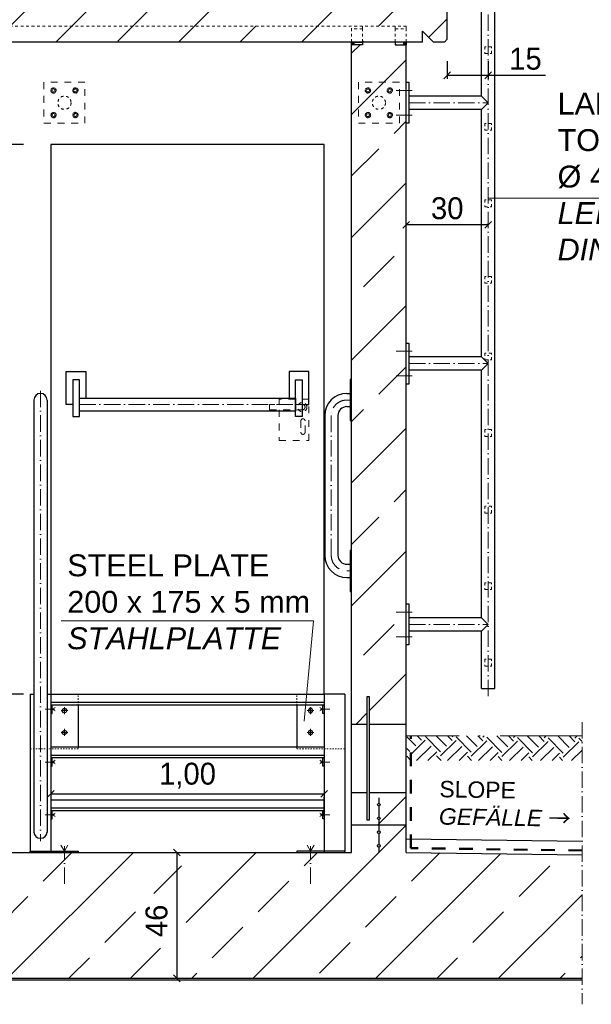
# Model space of a CAD drawing. Header units: millimetres. Extents: x -19424 to 109295, y -11926 to 8715.
# Tile 7 of 38: x -11872 to -9781, y 2525 to 6126. Entities that reach past the tile are written whole.
import ezdxf

# ---------------------------------------------------------------- set-up
doc = ezdxf.new("R2010")
doc.units = ezdxf.units.MM
doc.linetypes.add('ACAD_ISO10W100', pattern=[18, 12, -3, 0, -3])
doc.linetypes.add('JIS_02_1.0', pattern=[2, 1, -1])
doc.layers.add('Bemaßung', color=7, linetype='Continuous', lineweight=13)
doc.layers.add('Beschriftung', color=7, linetype='Continuous')
doc.styles.add('LBB3.5M1000', font='isocp.shx', dxfattribs={"height": 3.5})
doc.dimstyles.new('DIN', dxfattribs={"dimtxt": 2.5, "dimasz": 2.5, "dimexe": 1.25, "dimexo": 0.625, "dimtad": 1, "dimtih": 1, "dimdec": 4, "dimdsep": 46, "dimlunit": 6, "dimtxsty": 'Standard', "dimcen": 2.5, "dimadec": 0, "dimazin": 0, "dimtfac": 1, "dimtdec": 4, "dimtmove": 0, "dimatfit": 3, "dimfxl": 0, "dimtvp": 1, "dimtolj": 1, "dimtzin": 0, "dimarcsym": 0})
pattern_1 = [(45, (-55347.56, 62116.87), (-224.5064, 224.5064), []), (45, (-55123.05, 62116.87), (-224.5064, 224.5064), [158.75, -79.375])]

# ---------------------------------------------------------------- blocks, each defined once
blk = doc.blocks.new('_Oblique')
at = {"color": 0, "linetype": 'ByBlock', "lineweight": -2}
blk.add_line((-0.5, -0.5), (0.5, 0.5), dxfattribs=at)
blk = doc.blocks.new('*D2')
at = {"layer": 'Bemaßung', "color": 0, "lineweight": -2, "transparency": 16777216}
for p, q in [((-11338.1, 3079.8), (-11309.5, 3079.8)), ((-11297, 3079.8), (-11297, 2619.8)), ((-11338.1, 2619.8), (-11309.5, 2619.8))]:
    blk.add_line(p, q, dxfattribs=at)
at = {"layer": 'DEFPOINTS', "color": 0, "transparency": 16777216}
for p in [(-11238.1, 3079.8), (-11297, 2619.8), (-11238.1, 2619.8)]:
    blk.add_point(p, dxfattribs=at)
at = {"layer": 'Bemaßung', "color": 0, "lineweight": -2, "transparency": 16777216, "xscale": 25, "yscale": 25, "zscale": 25}
for p, rotation in [((-11297, 3079.8), 90), ((-11297, 2619.8), 270)]:
    blk.add_blockref('_Oblique', p, dxfattribs=dict(at, rotation=rotation))
at = {"layer": 'Bemaßung', "color": 0, "transparency": 16777216, "insert": (-11371.1, 2829.8), "char_height": 80, "attachment_point": 5, "rotation": 90}
blk.add_mtext('\\A1;46', dxfattribs=at)
blk = doc.blocks.new('*D75')
at = {"layer": 'Bemaßung', "color": 0, "lineweight": -2, "transparency": 16777216}
for p, q in [((-10458.1, 5375.5), (-10458.1, 5380.5)), ((-10158.1, 5375.5), (-10458.1, 5375.5)), ((-10158.1, 5375.5), (-10158.1, 5380.5))]:
    blk.add_line(p, q, dxfattribs=at)
at = {"layer": 'DEFPOINTS', "color": 0, "transparency": 16777216}
for p in [(-10458.1, 5375.5), (-10458.1, 5375.5), (-10158.1, 5375.5)]:
    blk.add_point(p, dxfattribs=at)
at = {"layer": 'Bemaßung', "color": 0, "lineweight": -2, "transparency": 16777216, "xscale": 25, "yscale": 25, "zscale": 25, "rotation": 180}
blk.add_blockref('_Oblique', (-10458.1, 5375.5), dxfattribs=at)
at = {"layer": 'Bemaßung', "color": 0, "lineweight": -2, "transparency": 16777216, "xscale": 25, "yscale": 25, "zscale": 25}
blk.add_blockref('_Oblique', (-10158.1, 5375.5), dxfattribs=at)
at = {"layer": 'Bemaßung', "color": 0, "transparency": 16777216, "insert": (-10308.1, 5435.5), "char_height": 80, "attachment_point": 5}
blk.add_mtext('\\A1;30', dxfattribs=at)
blk = doc.blocks.new('*D76')
at = {"layer": 'Bemaßung', "color": 0, "lineweight": -2, "transparency": 16777216}
for p, q in [((-10308.1, 5973.9), (-10308.1, 5909.8)), ((-10158.1, 5973.9), (-10158.1, 5909.8)), ((-10308.1, 5922.3), (-10158.1, 5922.3)), ((-10158.1, 5922.3), (-9948.5, 5922.3))]:
    blk.add_line(p, q, dxfattribs=at)
at = {"layer": 'DEFPOINTS', "color": 0, "transparency": 16777216}
for p in [(-10308.1, 6053.9), (-10158.1, 6053.9), (-10158.1, 5922.3)]:
    blk.add_point(p, dxfattribs=at)
at = {"layer": 'Bemaßung', "color": 0, "lineweight": -2, "transparency": 16777216, "xscale": 25, "yscale": 25, "zscale": 25, "rotation": 180}
blk.add_blockref('_Oblique', (-10308.1, 5922.3), dxfattribs=at)
at = {"layer": 'Bemaßung', "color": 0, "lineweight": -2, "transparency": 16777216, "xscale": 25, "yscale": 25, "zscale": 25}
blk.add_blockref('_Oblique', (-10158.1, 5922.3), dxfattribs=at)
at = {"layer": 'Bemaßung', "color": 0, "transparency": 16777216, "insert": (-10021.9, 5982.3), "char_height": 80, "attachment_point": 5}
blk.add_mtext('\\A1;15', dxfattribs=at)
blk = doc.blocks.new('*D86')
at = {"layer": 'Bemaßung', "color": 0, "lineweight": -2, "transparency": 16777216}
for p, q in [((-11758.1, 3394.2), (-11758.1, 3306.7)), ((-11758.1, 3294.2), (-10758.1, 3294.2)), ((-10758.1, 3213), (-10758.1, 3281.7))]:
    blk.add_line(p, q, dxfattribs=at)
at = {"layer": 'DEFPOINTS', "color": 0, "transparency": 16777216}
for p in [(-10758.1, 3313), (-11758.1, 3294.2), (-10758.1, 3294.2)]:
    blk.add_point(p, dxfattribs=at)
at = {"layer": 'Bemaßung', "color": 0, "lineweight": -2, "transparency": 16777216, "xscale": 25, "yscale": 25, "zscale": 25, "rotation": 180}
blk.add_blockref('_Oblique', (-11758.1, 3294.2), dxfattribs=at)
at = {"layer": 'Bemaßung', "color": 0, "lineweight": -2, "transparency": 16777216, "xscale": 25, "yscale": 25, "zscale": 25}
blk.add_blockref('_Oblique', (-10758.1, 3294.2), dxfattribs=at)
at = {"layer": 'Bemaßung', "color": 0, "transparency": 16777216, "insert": (-11258.1, 3360.8), "char_height": 80, "attachment_point": 5}
blk.add_mtext('\\A1;1,00', dxfattribs=at)
blk = doc.blocks.new('*D87')
at = {"layer": 'Bemaßung', "color": 0, "lineweight": -2, "transparency": 16777216}
for p, q in [((-11858.1, 5668.8), (-12005.9, 5668.8)), ((-11993.4, 3658.8), (-11993.4, 5668.8)), ((-11858.1, 3658.8), (-12005.9, 3658.8))]:
    blk.add_line(p, q, dxfattribs=at)
at = {"layer": 'DEFPOINTS', "color": 0, "transparency": 16777216}
for p in [(-11993.4, 5668.8), (-11758.1, 5668.8), (-11758.1, 3658.8)]:
    blk.add_point(p, dxfattribs=at)
at = {"layer": 'Bemaßung', "color": 0, "lineweight": -2, "transparency": 16777216, "xscale": 25, "yscale": 25, "zscale": 25}
for p, rotation in [((-11993.4, 5668.8), 90), ((-11993.4, 3658.8), 270)]:
    blk.add_blockref('_Oblique', p, dxfattribs=dict(at, rotation=rotation))
at = {"layer": 'Bemaßung', "color": 0, "transparency": 16777216, "insert": (-12091.5, 4663.8), "char_height": 80, "attachment_point": 5, "rotation": 90}
blk.add_mtext('\\A1;2,01', dxfattribs=at)

msp = doc.modelspace()

# ---------------------------------------------------------------- hatches: boundary and pattern name
at = {"lineweight": 13}
h = msp.add_hatch(dxfattribs=at)
h.set_pattern_fill('ANSI33', color=256, scale=50, style=0)
h.set_pattern_definition(pattern_1)
h.paths.add_polyline_path([(-18798.113, 6043.937), (-18808.113, 6053.937), (-18808.113, 6383.937), (-18798.113, 6393.937), (-18618.113, 6393.937), (-18608.113, 6383.937), (-18608.113, 6253.937), (-18598.113, 6243.937), (-16778.113, 6243.937), (-16768.113, 6253.937), (-16768.113, 6458.271), (-16748.113, 6478.271), (-16628.113, 6478.271), (-16608.113, 6458.271), (-16608.113, 6043.937)])
h.paths.add_polyline_path([(-15608.113, 6043.937), (-15608.113, 6458.271), (-15588.113, 6478.271), (-15468.113, 6478.271), (-15448.113, 6458.271), (-15448.113, 6253.937), (-15438.113, 6243.937), (-15228.113, 6243.937), (-15218.113, 6253.937), (-15218.113, 6458.271), (-15198.113, 6478.271), (-15078.113, 6478.271), (-15058.113, 6458.271), (-15058.113, 6043.937)])
h.paths.add_polyline_path([(-14058.113, 6043.937), (-14058.113, 6458.271), (-14038.113, 6478.271), (-13918.113, 6478.271), (-13898.113, 6458.271), (-13898.113, 6253.937), (-13888.113, 6243.937), (-13678.113, 6243.937), (-13668.113, 6253.937), (-13668.113, 6458.271), (-13648.113, 6478.271), (-13528.113, 6478.271), (-13508.113, 6458.271), (-13508.113, 6043.937)])
h.paths.add_polyline_path([(-10398.113, 6043.937), (-10398.113, 6083.937), (-10358.113, 6043.937), (-10318.113, 6043.937), (-10308.113, 6053.937), (-10308.113, 6383.937), (-10318.113, 6393.937), (-10498.113, 6393.937), (-10508.113, 6383.937), (-10508.113, 6253.937), (-10518.113, 6243.937), (-12338.113, 6243.937), (-12348.113, 6253.937), (-12348.113, 6458.271), (-12368.113, 6478.271), (-12488.113, 6478.271), (-12508.113, 6458.271), (-12508.113, 6043.937)])
h = msp.add_hatch(dxfattribs=at)
h.set_pattern_fill('ANSI33', color=256, scale=50, style=0)
h.set_pattern_definition(pattern_1)
h.paths.add_polyline_path([(-18458.113, 6033.937), (-18498.113, 6033.937), (-18498.113, 6043.937), (-18618.113, 6043.937), (-18618.113, 6033.937), (-18648.113, 6033.937), (-18658.113, 6023.937), (-18658.113, 5243.087, 0.06869029), (-18458.113, 5172.246)])
h.paths.add_polyline_path([(-18458.113, 5172.246, -0.06869029), (-18658.113, 5243.087), (-18658.113, 3404.647, -0.08990931), (-18458.113, 3396.615)])
h.paths.add_polyline_path([(-18458.113, 3396.615, 0.08990931), (-18658.113, 3404.647), (-18658.113, 3179.77), (-18558.113, 3179.77), (-18558.113, 3199.943, -0.41421356), (-18563.113, 3204.943, -0.41421356), (-18558.113, 3209.943), (-18558.113, 3249.943, -0.41421356), (-18563.113, 3254.943, -1), (-18553.113, 3254.943, -0.41421356), (-18558.113, 3249.943), (-18558.113, 3209.943, -0.41421356), (-18553.113, 3204.943, -0.41421356), (-18558.113, 3199.943), (-18558.113, 3179.77), (-18458.113, 3179.77)])
h.paths.add_polyline_path([(-10553.113, 3254.943, -0.41421356), (-10558.113, 3249.943), (-10558.113, 3209.943, -0.41421356), (-10553.113, 3204.943, -1), (-10563.113, 3204.943, -0.41421356), (-10558.113, 3209.943), (-10558.113, 3249.943, -0.41421356), (-10563.113, 3254.943, -1)], flags=16)
h.paths.add_polyline_path([(-10458.113, 3299.77), (-10658.113, 3299.77), (-10658.113, 3179.77), (-10458.113, 3179.77)])
h.paths.add_polyline_path([(-10592.503, 3649.77), (-10592.503, 3549.77), (-10458.113, 3549.77), (-10458.113, 6023.937), (-10468.113, 6033.937), (-10498.113, 6033.937), (-10498.113, 6043.937), (-10618.113, 6043.937), (-10618.113, 6033.937), (-10658.113, 6033.937), (-10658.113, 3549.77), (-10602.503, 3549.77), (-10602.503, 3649.77)])
h = msp.add_hatch(color=256)
h.dxf.hatch_style = 1
h.paths.add_polyline_path([(-10648.113, 6043.937), (-10658.113, 6043.937), (-10658.113, 6033.937), (-10648.113, 6033.937)])
h = msp.add_hatch(color=256)
h.dxf.hatch_style = 1
h.paths.add_polyline_path([(-10458.113, 6043.937), (-10468.113, 6043.937), (-10468.113, 6033.937), (-10458.113, 6033.937)])
h = msp.add_hatch()
h.set_pattern_fill('EARTH', color=253, scale=12.5, angle=44.355047, style=0)
h.set_pattern_definition([(44.355, (-9095.655, -102.335), (1.2636, 112.2461), [79.375, -79.375]), (44.355, (-9116.464, -81.05), (1.2636, 112.2461), [79.375, -79.375]), (44.355, (-9137.27, -59.77), (1.2636, 112.2461), [79.375, -79.375]), (134.355, (-9137.115, -45.74), (-112.2461, 1.2636), [79.375, -79.375]), (134.355, (-9115.83, -24.93), (-112.2461, 1.2636), [79.375, -79.375]), (134.355, (-9094.55, -4.12), (-112.2461, 1.2636), [79.375, -79.375])])
h.paths.add_polyline_path([(-9814.604, 3506.436), (-10455.881, 3506.436), (-10455.881, 3416.842), (-9814.604, 3416.842)])
h = msp.add_hatch(dxfattribs=at)
h.set_pattern_fill('ANSI33', color=256, scale=50, style=0)
h.set_pattern_definition([(45, (84791.58, 41179.55), (-224.5064, 224.5064), []), (45, (85016.08, 41179.55), (-224.5064, 224.5064), [158.75, -79.375])])
h.paths.add_polyline_path([(-10553.113, 3254.943, -1), (-10563.113, 3254.943, -1)], flags=17)
h = msp.add_hatch(dxfattribs=at)
h.set_pattern_fill('ANSI33', color=256, scale=50, style=0)
h.set_pattern_definition([(45, (84791.58, 41129.55), (-224.5064, 224.5064), []), (45, (85016.08, 41129.55), (-224.5064, 224.5064), [158.75, -79.375])])
h.paths.add_polyline_path([(-10553.113, 3204.943, -1), (-10563.113, 3204.943, -1)], flags=17)
h = msp.add_hatch(dxfattribs=at)
h.set_pattern_fill('ANSI33', color=256, scale=50, style=0)
h.set_pattern_definition([(45, (66735.4, 0), (-224.5064, 224.5064), []), (45, (66959.92, 0), (-224.5064, 224.5064), [158.75, -79.375])])
edge = h.paths.add_edge_path(flags=16)
edge.add_arc((-18558.113, 3104.597), 5, 90, 180, ccw=False)
edge.add_line((-18558.113, 3109.597), (-18558.113, 3149.597))
edge.add_arc((-18558.113, 3154.597), 5, 180, 270, ccw=False)
edge.add_arc((-18558.113, 3154.597), 5, 0, 180, ccw=False)
edge.add_arc((-18558.113, 3154.597), 5, -90, 0, ccw=False)
edge.add_line((-18558.113, 3149.597), (-18558.113, 3109.597))
edge.add_arc((-18558.113, 3104.597), 5, 0, 90, ccw=False)
edge.add_arc((-18558.113, 3104.597), 5, -180, 0, ccw=False)
h.paths.add_polyline_path([(-9814.635, 3071.171), (-10458.113, 3079.77), (-10458.113, 3179.77), (-10658.113, 3179.77), (-10658.113, 3079.77), (-12402.113, 3079.77), (-12402.113, 2874.77), (-12302.113, 2874.77), (-12302.113, 2864.77), (-12402.113, 2864.77), (-12402.113, 2629.77), (-12302.113, 2629.77), (-12302.113, 2619.77), (-9814.604, 2619.77)])
edge = h.paths.add_edge_path(flags=16)
edge.add_arc((-10558.113, 3104.597), 5, 90, 180, ccw=False)
edge.add_line((-10558.113, 3109.597), (-10558.113, 3149.597))
edge.add_arc((-10558.113, 3154.597), 5, 180, 270, ccw=False)
edge.add_arc((-10558.113, 3154.597), 5, 0, 180, ccw=False)
edge.add_arc((-10558.113, 3154.597), 5, -90, 0, ccw=False)
edge.add_line((-10558.113, 3149.597), (-10558.113, 3109.597))
edge.add_arc((-10558.113, 3104.597), 5, 0, 90, ccw=False)
edge.add_arc((-10558.113, 3104.597), 5, -180, 0, ccw=False)
h.paths.add_polyline_path([(-17784.531, 2729.77), (-17784.531, 2929.77), (-17934.531, 2929.77), (-17934.531, 2729.77)], flags=16)
h.paths.add_polyline_path([(-11263.103, 2729.77), (-11263.103, 2929.77), (-11413.103, 2929.77), (-11413.103, 2729.77)], flags=16)
h.paths.add_polyline_path([(-16714.113, 2864.77), (-16814.113, 2864.77), (-16814.113, 2874.77), (-16714.113, 2874.77), (-16714.113, 3079.77), (-18458.113, 3079.77), (-18458.113, 3179.77), (-18658.113, 3179.77), (-18658.113, 3079.77), (-19311.778, 3071.035), (-19311.778, 2619.819), (-16814.113, 2619.721), (-16814.113, 2629.77), (-16714.113, 2629.77)])
h.paths.add_polyline_path([(-17009.921, 2652.43), (-17009.921, 2822.738), (-16895.009, 2822.738), (-16895.009, 2652.43)], flags=16)
h = msp.add_hatch(dxfattribs=at)
h.set_pattern_fill('ANSI33', color=256, scale=50, style=0)
h.set_pattern_definition([(45, (84791.58, 41079.2), (-224.5064, 224.5064), []), (45, (85016.08, 41079.2), (-224.5064, 224.5064), [158.75, -79.375])])
h.paths.add_polyline_path([(-10553.113, 3154.597, -1), (-10563.113, 3154.597, -1)], flags=17)
h = msp.add_hatch(dxfattribs=at)
h.set_pattern_fill('ANSI33', color=256, scale=50, style=0)
h.set_pattern_definition([(45, (84791.58, 41029.2), (-224.5064, 224.5064), []), (45, (85016.08, 41029.2), (-224.5064, 224.5064), [158.75, -79.375])])
h.paths.add_polyline_path([(-10553.113, 3104.597, -1), (-10563.113, 3104.597, -1)], flags=17)

# ---------------------------------------------------------------- linework, layer by layer
for p, q in [((-10133.963, 3679.772), (-10133.963, 7282.421)), ((-10308.113, 6053.937), (-10308.113, 6233.937)), ((-10182.263, 5846.002), (-10182.263, 6199.87)), ((-10398.113, 6043.937), (-10398.113, 6083.937)), ((-10398.113, 6083.937), (-10358.113, 6043.937)), ((-10308.113, 6053.937), (-10318.113, 6043.937)), ((-10398.113, 6043.937), (-12508.113, 6043.937)), ((-10658.113, 6043.937), (-10618.113, 6043.937)), ((-10658.113, 6043.937), (-10618.113, 6043.937)), ((-10658.113, 6033.937), (-10658.113, 6043.937)), ((-10658.113, 3079.77), (-10658.113, 6033.937)), ((-10618.113, 6033.937), (-10658.113, 6033.937)), ((-10648.113, 6033.937), (-10648.113, 6043.937)), ((-10618.113, 6043.937), (-10618.113, 6033.937)), ((-10498.113, 6043.937), (-10498.113, 6033.937)), ((-10498.113, 6033.937), (-10458.113, 6033.937)), ((-10458.113, 6043.937), (-10488.113, 6043.937)), ((-10458.113, 6043.937), (-10488.113, 6043.937)), ((-10468.113, 6043.937), (-10468.113, 6033.937)), ((-10458.113, 6043.937), (-10458.113, 6033.937)), ((-10458.113, 3079.77), (-10458.113, 6033.937)), ((-10318.113, 6043.937), (-10358.113, 6043.937)), ((-10458.113, 5896.852), (-10448.113, 5896.852)), ((-10448.113, 5896.852), (-10448.113, 5746.852)), ((-10182.263, 5846.002), (-10448.113, 5846.002)), ((-10182.263, 5846.002), (-10158.113, 5821.852)), ((-10182.263, 5797.702), (-10448.113, 5797.702)), ((-10158.113, 5821.852), (-10182.263, 5797.702)), ((-10182.263, 4892.044), (-10182.263, 5797.702)), ((-10448.113, 5746.852), (-10458.113, 5746.852)), ((-11758.113, 5668.77), (-11758.113, 3658.77)), ((-10758.113, 5668.77), (-11758.113, 5668.77)), ((-10758.113, 3658.77), (-10758.113, 5668.77)), ((-10458.113, 4942.894), (-10448.113, 4942.894)), ((-10448.113, 4942.894), (-10448.113, 4792.894)), ((-10182.263, 4892.044), (-10448.113, 4892.044)), ((-10182.263, 4892.044), (-10158.113, 4867.894)), ((-10158.113, 4867.894), (-10182.263, 4843.744)), ((-10182.263, 4843.744), (-10448.113, 4843.744)), ((-10182.263, 3938.087), (-10182.263, 4843.744)), ((-10658.113, 4809.631), (-10663.113, 4809.631)), ((-10663.113, 4809.631), (-10663.113, 4659.631)), ((-10448.113, 4792.894), (-10458.113, 4792.894)), ((-10675.263, 4758.77), (-10663.113, 4758.77)), ((-11819.752, 4734.631), (-11819.752, 3153.949)), ((-11771.473, 4734.631), (-11771.473, 3153.949)), ((-10675.263, 4710.481), (-10663.113, 4710.481)), ((-10756.402, 4677.631), (-10756.402, 4166.77)), ((-10708.113, 4677.631), (-10708.113, 4166.77)), ((-10663.113, 4659.631), (-10658.113, 4659.631)), ((-10658.113, 4184.77), (-10663.113, 4184.77)), ((-10663.113, 4184.77), (-10663.113, 4034.77)), ((-10675.263, 4133.92), (-10663.113, 4133.92)), ((-10675.263, 4085.631), (-10663.113, 4085.631)), ((-10663.113, 4034.77), (-10658.113, 4034.77)), ((-10458.113, 3988.937), (-10448.113, 3988.937)), ((-10448.113, 3988.937), (-10448.113, 3838.937)), ((-10182.263, 3938.087), (-10448.113, 3938.087)), ((-10182.263, 3938.087), (-10158.113, 3913.937)), ((-10182.263, 3889.787), (-10448.113, 3889.787)), ((-10158.113, 3913.937), (-10182.263, 3889.787)), ((-10182.263, 3679.772), (-10182.263, 3889.787)), ((-10448.113, 3838.937), (-10458.113, 3838.937)), ((-10182.263, 3679.772), (-10133.963, 3679.772)), ((-11833.113, 3658.77), (-11833.113, 3084.77)), ((-11833.113, 3658.77), (-11819.752, 3658.77)), ((-11771.473, 3658.77), (-11758.113, 3658.77)), ((-11758.113, 3658.77), (-10758.113, 3658.77)), ((-11758.113, 3658.77), (-11758.113, 3079.77)), ((-10758.113, 3658.77), (-10758.113, 3079.77)), ((-10683.113, 3658.77), (-10758.113, 3658.77)), ((-10683.113, 3658.77), (-10683.113, 3084.77)), ((-10758.113, 3627.966), (-11758.113, 3627.966)), ((-10758.113, 3618.77), (-11758.113, 3618.77)), ((-10658.113, 3549.77), (-10602.503, 3549.77)), ((-10592.503, 3549.77), (-10458.113, 3549.77)), ((-11758.113, 3465.77), (-10758.113, 3465.77)), ((-10758.113, 3434.966), (-11758.113, 3434.966)), ((-10758.113, 3425.77), (-11758.113, 3425.77)), ((-10658.113, 3299.77), (-10602.503, 3299.77)), ((-10592.503, 3299.77), (-10458.113, 3299.77)), ((-10558.113, 3279.77), (-10558.113, 3259.943)), ((-11758.113, 3272.77), (-10758.113, 3272.77)), ((-10758.113, 3241.966), (-11758.113, 3241.966)), ((-10558.113, 3249.943), (-10558.113, 3209.943)), ((-10758.113, 3232.77), (-11758.113, 3232.77)), ((-10458.113, 3179.77), (-10658.113, 3179.77)), ((-10558.113, 3199.943), (-10558.113, 3159.597)), ((-10558.113, 3149.597), (-10558.113, 3109.597)), ((-10558.113, 3099.597), (-10558.113, 3079.77)), ((-10458.113, 3129.775), (-9814.604, 3121.176)), ((-12402.113, 3079.77), (-10658.113, 3079.77)), ((-10458.113, 3079.77), (-9814.604, 3071.171)), ((-19311.778, 2619.77), (-9814.604, 2619.77)), ((-19311.778, 2614.77), (-9814.604, 2614.77))]:
    msp.add_line(p, q)
at = {"linetype": 'ACAD_ISO10W100', "lineweight": 18, "ltscale": 5}
for p, q in [((-10158.113, 3651.531), (-10158.113, 6199.87)), ((-10495.252, 5866.852), (-10436.19, 5866.852)), ((-10448.113, 5821.852), (-10158.113, 5821.852)), ((-10495.252, 5776.852), (-10436.19, 5776.852)), ((-10495.252, 4912.894), (-10436.19, 4912.894)), ((-10448.113, 4867.894), (-10158.113, 4867.894)), ((-10495.252, 4822.894), (-10436.19, 4822.894)), ((-11795.613, 4768.77), (-11795.613, 3121.852)), ((-11653.71, 4717.676), (-10862.516, 4717.676)), ((-10663.113, 4734.631), (-10675.263, 4734.631)), ((-10732.263, 4677.631), (-10732.263, 4166.77)), ((-10675.263, 4109.77), (-10663.113, 4109.77)), ((-10495.252, 3958.937), (-10436.19, 3958.937)), ((-10448.113, 3913.937), (-10158.113, 3913.937)), ((-10495.252, 3868.937), (-10436.19, 3868.937)), ((-11778.179, 3603.77), (-11743.67, 3603.77)), ((-11742.109, 3610.123), (-11753.113, 3603.77)), ((-11753.113, 3603.77), (-11742.109, 3597.417)), ((-10774.116, 3610.123), (-10763.113, 3603.77)), ((-10763.113, 3603.77), (-10774.116, 3597.417)), ((-10738.047, 3603.77), (-10772.556, 3603.77)), ((-11778.179, 3410.77), (-11743.67, 3410.77)), ((-11742.109, 3417.123), (-11753.113, 3410.77)), ((-11753.113, 3410.77), (-11742.109, 3404.417)), ((-10774.116, 3417.123), (-10763.113, 3410.77)), ((-10763.113, 3410.77), (-10774.116, 3404.417)), ((-10738.047, 3410.77), (-10772.556, 3410.77)), ((-11778.179, 3217.77), (-11743.67, 3217.77)), ((-11742.109, 3224.123), (-11753.113, 3217.77)), ((-11753.113, 3217.77), (-11742.109, 3211.417)), ((-10774.116, 3224.123), (-10763.113, 3217.77)), ((-10763.113, 3217.77), (-10774.116, 3211.417)), ((-10738.047, 3217.77), (-10772.556, 3217.77)), ((-11720.819, 3106.777), (-11708.113, 3084.77)), ((-11708.113, 3084.77), (-11695.407, 3106.777)), ((-11708.113, 2964.958), (-11708.113, 3103.656)), ((-10820.819, 3106.777), (-10808.113, 3084.77)), ((-10808.113, 3084.77), (-10795.407, 3106.777)), ((-10808.113, 2964.958), (-10808.113, 3103.656))]:
    msp.add_line(p, q, dxfattribs=at)
at = {"linetype": 'JIS_02_1.0', "lineweight": 18, "ltscale": 10}
for p, q in [((-12508.113, 6102.041), (-10658.113, 6102.041)), ((-10658.113, 6043.937), (-10658.113, 6102.041)), ((-10658.113, 6043.937), (-10658.113, 6102.041)), ((-10458.113, 6102.041), (-10658.113, 6102.041)), ((-10618.113, 6092.041), (-10658.113, 6092.041)), ((-10618.113, 6102.041), (-10618.113, 6092.041)), ((-10618.113, 6043.937), (-10618.113, 6092.041)), ((-10498.113, 6102.041), (-10498.113, 6092.041)), ((-10498.113, 6092.041), (-10458.113, 6092.041)), ((-10498.113, 6043.937), (-10498.113, 6092.041)), ((-10458.113, 6102.041), (-10458.113, 6092.041)), ((-10458.113, 6043.937), (-10458.113, 6092.041))]:
    msp.add_line(p, q, dxfattribs=at)
at = {"color": 254, "linetype": 'JIS_02_1.0', "lineweight": 9, "ltscale": 25}
for p, q in [((-10838.113, 4718.77), (-10958.113, 4718.77)), ((-10958.113, 4718.77), (-10958.113, 4698.77)), ((-10958.113, 4698.77), (-10838.113, 4698.77))]:
    msp.add_line(p, q, dxfattribs=at)
at = {"linetype": 'JIS_02_1.0', "lineweight": 9, "ltscale": 5}
for p, q in [((-11658.113, 3618.77), (-11658.113, 3658.77)), ((-10858.113, 3618.77), (-10858.113, 3658.77)), ((-11758.113, 3458.77), (-11833.113, 3458.77)), ((-10758.113, 3458.77), (-10683.113, 3458.77))]:
    msp.add_line(p, q, dxfattribs=at)
at = {"color": 253, "linetype": 'JIS_02_1.0', "lineweight": 9, "ltscale": 25}
for p, q in [((-11708.113, 3585.915), (-11708.113, 3611.625)), ((-10808.113, 3585.915), (-10808.113, 3611.625)), ((-11695.258, 3598.77), (-11720.968, 3598.77)), ((-10820.968, 3598.77), (-10795.258, 3598.77)), ((-11708.113, 3531.625), (-11708.113, 3505.915)), ((-10808.113, 3531.625), (-10808.113, 3505.915)), ((-11695.258, 3518.77), (-11720.968, 3518.77)), ((-10820.968, 3518.77), (-10795.258, 3518.77))]:
    msp.add_line(p, q, dxfattribs=at)
at = {"linetype": 'ACAD_ISO10W100', "lineweight": 13, "ltscale": 5}
msp.add_line((-9814.604, 3556.437), (-9814.604, 2524.77), dxfattribs=at)
at = {"color": 253, "linetype": 'ACAD_ISO10W100', "lineweight": 13, "ltscale": 25}
msp.add_line((-9814.604, 3506.437), (-10458.113, 3506.437), dxfattribs=at)
at = {"linetype": 'JIS_02_1.0', "lineweight": 50, "ltscale": 50}
for p, q in [((-10441.785, 3095.881), (-10441.785, 3506.437)), ((-9814.604, 3087.5), (-10441.785, 3095.881))]:
    msp.add_line(p, q, dxfattribs=at)
at = {"linetype": 'JIS_02_1.0', "lineweight": 18, "ltscale": 10}
for points in [[(-10170.613, 6001.437), (-10145.613, 6001.437), (-10145.613, 6026.437), (-10170.613, 6026.437)], [(-10170.613, 5721.437), (-10145.613, 5721.437), (-10145.613, 5746.437), (-10170.613, 5746.437)], [(-10170.613, 5441.437), (-10145.613, 5441.437), (-10145.613, 5466.437), (-10170.613, 5466.437)], [(-10170.613, 5161.437), (-10145.613, 5161.437), (-10145.613, 5186.437), (-10170.613, 5186.437)], [(-10170.613, 4881.437), (-10145.613, 4881.437), (-10145.613, 4906.437), (-10170.613, 4906.437)], [(-10170.613, 4601.437), (-10145.613, 4601.437), (-10145.613, 4626.437), (-10170.613, 4626.437)], [(-10170.613, 4321.437), (-10145.613, 4321.437), (-10145.613, 4346.437), (-10170.613, 4346.437)], [(-10170.613, 4041.437), (-10145.613, 4041.437), (-10145.613, 4066.437), (-10170.613, 4066.437)], [(-10170.613, 3761.437), (-10145.613, 3761.437), (-10145.613, 3786.437), (-10170.613, 3786.437)]]:
    msp.add_lwpolyline(points, close=True, dxfattribs=at)
at = {"color": 253, "linetype": 'JIS_02_1.0', "lineweight": 9, "ltscale": 25}
for points in [[(-11783.113, 5746.852), (-11633.113, 5746.852), (-11633.113, 5896.852), (-11783.113, 5896.852)], [(-10633.113, 5746.852), (-10483.113, 5746.852), (-10483.113, 5896.852), (-10633.113, 5896.852)]]:
    msp.add_lwpolyline(points, close=True, dxfattribs=at)
at = {"color": 253, "linetype": 'JIS_02_1.0', "lineweight": 9, "ltscale": 2}
for points in [[(-11738.875, 5866.852), (-11743.663, 5874.56), (-11752.732, 5874.852), (-11757.35, 5866.852), (-11752.563, 5859.144), (-11743.494, 5858.852)], [(-11677.35, 5866.852), (-11672.563, 5874.56), (-11663.494, 5874.852), (-11658.875, 5866.852), (-11663.663, 5859.144), (-11672.732, 5858.852)], [(-10588.875, 5866.852), (-10593.663, 5874.56), (-10602.732, 5874.852), (-10607.35, 5866.852), (-10602.563, 5859.144), (-10593.494, 5858.852)], [(-10527.35, 5866.852), (-10522.563, 5874.56), (-10513.494, 5874.852), (-10508.875, 5866.852), (-10513.663, 5859.144), (-10522.732, 5858.852)], [(-11738.875, 5776.852), (-11743.663, 5769.144), (-11752.732, 5768.852), (-11757.35, 5776.852), (-11752.563, 5784.56), (-11743.494, 5784.852)], [(-11677.35, 5776.852), (-11672.563, 5769.144), (-11663.494, 5768.852), (-11658.875, 5776.852), (-11663.663, 5784.56), (-11672.732, 5784.852)], [(-10588.875, 5776.852), (-10593.663, 5769.144), (-10602.732, 5768.852), (-10607.35, 5776.852), (-10602.563, 5784.56), (-10593.494, 5784.852)], [(-10527.35, 5776.852), (-10522.563, 5769.144), (-10513.494, 5768.852), (-10508.875, 5776.852), (-10513.663, 5784.56), (-10522.732, 5784.852)]]:
    msp.add_lwpolyline(points, close=True, dxfattribs=at)
for points in [[(-11677.86, 4717.676), (-11702.01, 4717.676), (-11702.01, 4838.426), (-11629.56, 4838.426), (-11629.56, 4741.825)], [(-10838.366, 4717.676), (-10814.216, 4717.676), (-10814.216, 4838.426), (-10886.666, 4838.426), (-10886.666, 4741.825)], [(-11658.113, 3618.77), (-11658.113, 3465.77)], [(-10858.113, 3618.77), (-10858.113, 3465.77)]]:
    msp.add_lwpolyline(points)
for points in [[(-11653.71, 4808.07), (-11677.86, 4808.07), (-11677.86, 4674.747), (-11653.71, 4674.747)], [(-10862.516, 4808.07), (-10838.366, 4808.07), (-10838.366, 4674.747), (-10862.516, 4674.747)], [(-11653.71, 4741.825), (-10862.516, 4741.825), (-10862.516, 4693.527), (-11653.71, 4693.527)], [(-10602.503, 3199.77), (-10592.503, 3199.77), (-10592.503, 3649.77), (-10602.503, 3649.77)], [(-11753.113, 3618.77), (-11758.113, 3618.77), (-11758.113, 3588.77), (-11753.113, 3588.77)], [(-11699.567, 3599.018), (-11703.262, 3591.308), (-11711.808, 3591.061), (-11716.659, 3598.522), (-11712.964, 3606.232), (-11704.418, 3606.48)], [(-10816.659, 3599.018), (-10812.964, 3591.308), (-10804.418, 3591.061), (-10799.567, 3598.522), (-10803.262, 3606.232), (-10811.808, 3606.48)], [(-10763.113, 3618.77), (-10758.113, 3618.77), (-10758.113, 3588.77), (-10763.113, 3588.77)], [(-11708.361, 3527.316), (-11700.651, 3523.621), (-11700.403, 3515.075), (-11707.865, 3510.224), (-11715.575, 3513.919), (-11715.823, 3522.465)], [(-10807.865, 3527.316), (-10815.575, 3523.621), (-10815.823, 3515.075), (-10808.361, 3510.224), (-10800.651, 3513.919), (-10800.403, 3522.465)], [(-11753.113, 3425.77), (-11758.113, 3425.77), (-11758.113, 3395.77), (-11753.113, 3395.77)], [(-10763.113, 3425.77), (-10758.113, 3425.77), (-10758.113, 3395.77), (-10763.113, 3395.77)], [(-11753.113, 3232.77), (-11758.113, 3232.77), (-11758.113, 3202.77), (-11753.113, 3202.77)], [(-10763.113, 3232.77), (-10758.113, 3232.77), (-10758.113, 3202.77), (-10763.113, 3202.77)], [(-11658.113, 3079.77), (-11833.113, 3079.77), (-11833.113, 3084.77), (-11658.113, 3084.77)], [(-10858.113, 3079.77), (-10683.113, 3079.77), (-10683.113, 3084.77), (-10858.113, 3084.77)]]:
    msp.add_lwpolyline(points, close=True)
at = {"color": 254, "linetype": 'JIS_02_1.0', "lineweight": 9, "ltscale": 25}
for points in [[(-10923.262, 4698.77), (-10923.262, 4586.378), (-10814.216, 4586.378), (-10814.216, 4737.434), (-10923.262, 4737.434), (-10923.262, 4718.77)], [(-10843.408, 4658.259), (-10843.408, 4616.504)], [(-10828.113, 4616.504), (-10828.113, 4658.259)]]:
    msp.add_lwpolyline(points, dxfattribs=at)
at = {"linetype": 'JIS_02_1.0', "lineweight": 9, "ltscale": 5}
for points in [[(-11658.113, 3465.77), (-11658.113, 3458.77), (-11758.113, 3458.77)], [(-10858.113, 3465.77), (-10858.113, 3458.77), (-10763.113, 3458.77)]]:
    msp.add_lwpolyline(points, dxfattribs=at)
at = {"color": 253, "linetype": 'JIS_02_1.0', "lineweight": 9, "ltscale": 2}
for centre, radius in [((-11748.113, 5866.852), 10), ((-11748.113, 5866.852), 5.25), ((-11668.113, 5866.852), 10), ((-11668.113, 5866.852), 5.25), ((-10598.113, 5866.852), 10), ((-10598.113, 5866.852), 5.25), ((-10518.113, 5866.852), 10), ((-10518.113, 5866.852), 5.25), ((-11748.113, 5776.852), 10), ((-11748.113, 5776.852), 5.25), ((-11668.113, 5776.852), 10), ((-11668.113, 5776.852), 5.25), ((-10598.113, 5776.852), 10), ((-10598.113, 5776.852), 5.25), ((-10518.113, 5776.852), 10), ((-10518.113, 5776.852), 5.25)]:
    msp.add_circle(centre, radius, dxfattribs=at)
at = {"color": 253, "linetype": 'JIS_02_1.0', "lineweight": 9, "ltscale": 10}
for centre in [(-11708.113, 5821.852), (-10558.113, 5821.852)]:
    msp.add_circle(centre, 24.15, dxfattribs=at)
at = {"color": 254, "linetype": 'JIS_02_1.0', "lineweight": 9, "ltscale": 15}
msp.add_circle((-10838.113, 4708.77), 16.764, dxfattribs=at)
for centre in [(-10558.113, 3254.943), (-10558.113, 3204.943), (-10558.113, 3154.597), (-10558.113, 3104.597)]:
    msp.add_circle(centre, 5)
for centre, radius, start, end in [((-11795.613, 4734.631), 24.139, 0, 180), ((-10675.263, 4677.631), 81.139, 90, 180), ((-10675.263, 4677.631), 32.85, 90, 180), ((-10675.263, 4166.77), 81.139, 180, 270), ((-10675.263, 4166.77), 32.85, 180, 270)]:
    msp.add_arc(centre, radius, start, end)
at = {"color": 254, "linetype": 'JIS_02_1.0', "lineweight": 9, "ltscale": 25}
for centre, radius, start, end in [((-10838.113, 4708.77), 10, 270, 90), ((-10835.76, 4658.259), 7.647, 0, 180), ((-10835.76, 4616.504), 7.647, 180, 0)]:
    msp.add_arc(centre, radius, start, end, dxfattribs=at)
at = {"linetype": 'ACAD_ISO10W100', "lineweight": 18, "ltscale": 5}
for centre, start, end in [((-10675.263, 4677.631), 90, 180), ((-10675.263, 4166.77), 180, 270)]:
    msp.add_arc(centre, 57, start, end, dxfattribs=at)
msp.add_ellipse((-11795.613, 3153.949), major_axis=(-24.139, 0), ratio=0.91540211, start_param=0, end_param=3.14159265)
at = {"layer": 'Bemaßung', "lineweight": 9}
for p, q in [((-11720.148, 3927.114), (-10797.361, 3927.114)), ((-10797.361, 3927.114), (-10830.877, 3559.694))]:
    msp.add_line(p, q, dxfattribs=at)
at = {"layer": 'Beschriftung', "lineweight": 9}
msp.add_line((-10158.113, 5473.43), (-9067.609, 5473.43), dxfattribs=at)

# ---------------------------------------------------------------- texts
at = {"layer": 'Beschriftung', "lineweight": 15, "char_height": 80, "attachment_point": 1, "style": 'LBB3.5M1000'}
for s, insert, width in [('{\\fArial|b0|i0|c0|p34;\\C256;LADDER ACC. TO DIN 24 532\\P%%C 48,3 x 3,2 mm\\P\\fArial|b0|i1|c0|p34;LEITER NACH DIN 24 532}', (-9904.529, 5858.544), 850.20489), ('{\\fArial|b0|i0|c0|p34;\\C256;STEEL PLATE\\P200 x 175 x 5 mm\\P\\fArial|b0|i1|c0|p34;STAHLPLATTE}', (-11697.882, 4170.093), 924.31909)]:
    msp.add_mtext(s, dxfattribs=dict(at, insert=insert, width=width))
at = {"layer": 'Beschriftung', "color": 1, "insert": (-10336.114, 3342.131), "char_height": 60, "width": 519.9798, "attachment_point": 1, "rotation": 359.032959, "style": 'LBB3.5M1000'}
msp.add_mtext('{\\fArial|b0|i0|c0|p34;\\C256;SLOPE\\P\\fArial|b0|i1|c0|p34;GEFÄLLE \\fSimSun|b1|i0|c134|p2;→}', dxfattribs=at)

# ---------------------------------------------------------------- dimensions: what is measured, and where the dimension line sits
at = {"layer": 'Bemaßung'}
dim = msp.add_linear_dim(base=(-10158.113, 5922.287), p1=(-10308.113, 6053.937), p2=(-10158.113, 6053.937), text='15', dimstyle='DIN', override={"dimscale": 10, "dimtxt": 8, "dimexo": 8, "dimgap": 2, "dimdec": 2, "dimblk1": 'Oblique', "dimblk2": 'Oblique', "dimsah": 1, "dimtdec": 2}, dxfattribs=at)
dim.commit()
dim.dimension.update_dxf_attribs({"geometry": '*D76', "text_midpoint": (-10021.871, 5922.287), "dimtype": 160})
for base, p1, p2, text, picture, middle in [((-11993.425, 5668.77), (-11758.113, 3658.77), (-11758.113, 5668.77), '2,01', '*D87', (-12091.54, 4663.77)), ((-11296.995, 2619.77), (-11238.103, 3079.77), (-11238.103, 2619.77), '46', '*D2', (-11371.086, 2829.77))]:
    dim = msp.add_linear_dim(base=base, p1=p1, p2=p2, angle=90, text=text, dimstyle='DIN', override={"dimscale": 10, "dimtxt": 8, "dimexo": 10, "dimgap": 2, "dimdec": 2, "dimblk1": 'Oblique', "dimblk2": 'Oblique', "dimsah": 1, "dimtdec": 2, "dimtmove": 2}, dxfattribs=at)
    dim.commit()
    dim.dimension.update_dxf_attribs({"geometry": picture, "text_midpoint": middle, "dimtype": 160})
for base, p1, p2, text, override, picture, middle in [((-10458.113, 5375.508), (-10158.113, 5375.508), (-10458.113, 5375.508), '30', {"dimscale": 10, "dimtxt": 8, "dimexe": 0.5, "dimexo": 0, "dimgap": 2, "dimdec": 2, "dimblk1": 'Oblique', "dimblk2": 'Oblique', "dimsah": 1, "dimtdec": 2, "dimtmove": 2}, '*D75', (-10308.113, 5435.508)), ((-10758.113, 3294.169), (-11758.113, 3294.169), (-10758.113, 3312.974), '1,00', {"dimscale": 10, "dimtxt": 8, "dimexo": 10, "dimgap": 2, "dimdec": 2, "dimblk1": 'Oblique', "dimblk2": 'Oblique', "dimsah": 1, "dimtdec": 2, "dimtmove": 2}, '*D86', (-11258.113, 3360.836))]:
    dim = msp.add_linear_dim(base=base, p1=p1, p2=p2, text=text, dimstyle='DIN', override=override, dxfattribs=at)
    dim.commit()
    dim.dimension.update_dxf_attribs({"geometry": picture, "text_midpoint": middle})

doc.saveas('drawing.dxf')
